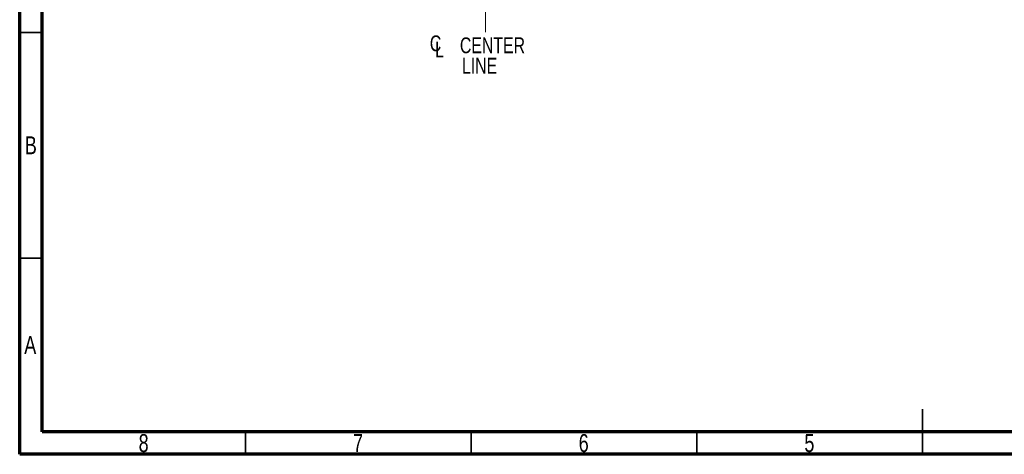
# Model space of a CAD drawing. Header units: inches. Extents: x 0.6 to 16.3, y 0.2 to 11.5.
# Tile 1 of 20: x 0.6 to 9.2, y 0.2 to 4. Entities that reach past the tile are written whole.
import ezdxf

# ---------------------------------------------------------------- set-up
doc = ezdxf.new("R2010")
doc.units = ezdxf.units.IN
doc.header["$MEASUREMENT"] = 0
doc.linetypes.add('CENTERX2', pattern=[0.8, 0.5, -0.1, 0.1, -0.1])
doc.styles.add('SLDTEXTSTYLE0', font='TXT', dxfattribs={"width": 0.75})

# ---------------------------------------------------------------- blocks, each defined once
blk = doc.blocks.new('SW_SYMBOL_MOD_CL')
at = {"color": 0, "linetype": 'Continuous', "lineweight": 0, "char_height": 30.8, "attachment_point": 5, "style": 'SLDTEXTSTYLE0'}
for s, insert in [('C', (15.7, 23.6)), ('L', (23.6, 11.8))]:
    blk.add_mtext(s, dxfattribs=dict(at, insert=insert))
blk = doc.blocks.new('SW_NOTE_0_2')
at = {"color": 0, "linetype": 'Continuous', "lineweight": 0, "xscale": 0.004470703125, "yscale": 0.004470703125, "zscale": 0.004470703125}
blk.add_blockref('SW_SYMBOL_MOD_CL', (0, 0.0191), dxfattribs=at)
at = {"color": 0, "linetype": 'Continuous', "lineweight": 0, "char_height": 0.1378, "attachment_point": 2, "style": 'SLDTEXTSTYLE0'}
for s, insert in [('CENTER', (0.5667, 0.1776)), ('LINE', (0.4541, -0.0005))]:
    blk.add_mtext(s, dxfattribs=dict(at, insert=insert))

msp = doc.modelspace()

# ---------------------------------------------------------------- linework, layer by layer
at = {"color": 7, "linetype": 'Continuous', "lineweight": 70}
for p, q in [((0.5906, 0.1969), (0.5906, 11.4961)), ((0.7874, 0.3937), (0.7874, 11.2992)), ((16.1417, 0.3937), (0.7874, 0.3937)), ((16.3386, 0.1969), (0.5906, 0.1969))]:
    msp.add_line(p, q, dxfattribs=at)
at = {"color": 7, "linetype": 'CENTERX2', "lineweight": 18}
for p, q in [((4.6541, 3.8807), (4.6541, 10.3864)), ((4.6541, 5.4599), (4.6541, 3.8807))]:
    msp.add_line(p, q, dxfattribs=at)
at = {"color": 7, "linetype": 'Continuous', "lineweight": 35}
for p, q in [((0.7874, 3.878), (0.5906, 3.878)), ((0.7874, 1.9094), (0.5906, 1.9094)), ((8.4646, 0.1969), (8.4646, 0.5906)), ((2.5591, 0.3937), (2.5591, 0.1969)), ((4.5276, 0.3937), (4.5276, 0.1969)), ((6.4961, 0.3937), (6.4961, 0.1969)), ((8.4646, 0.3937), (8.4646, 0.1969))]:
    msp.add_line(p, q, dxfattribs=at)

# ---------------------------------------------------------------- block references
at = {"color": 7, "linetype": 'Continuous', "lineweight": 0}
msp.add_blockref('SW_NOTE_0_2', (4.1478, 3.6569), dxfattribs=at)

# ---------------------------------------------------------------- texts
at = {"color": 7, "linetype": 'Continuous', "lineweight": 0, "char_height": 0.1562, "attachment_point": 2, "style": 'SLDTEXTSTYLE0'}
for s, insert in [('B', (0.6878, 2.9714)), ('A', (0.6827, 1.2292)), ('8', (1.6717, 0.3729)), ('7', (3.5417, 0.3729)), ('6', (5.5102, 0.3729)), ('5', (7.4787, 0.3729))]:
    msp.add_mtext(s, dxfattribs=dict(at, insert=insert))

doc.saveas('drawing.dxf')
